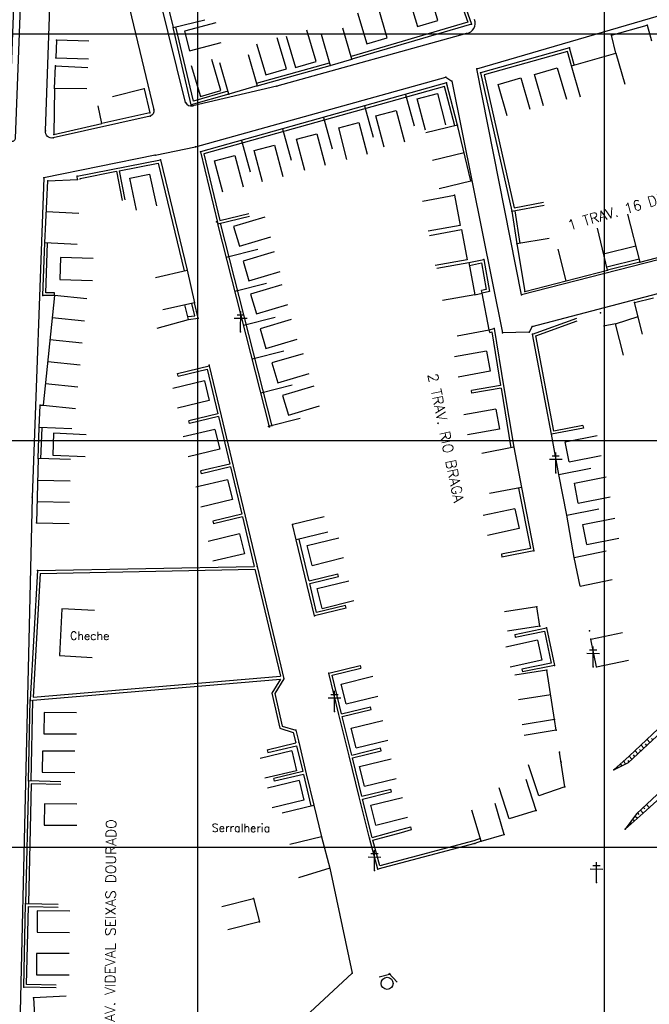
# Model space of a CAD drawing. Header units: millimetres. Extents: x 196436 to 199900, y 8705373 to 8708636.
# Tile 38 of 92: x 197956 to 198111, y 8706361 to 8706603. Entities that reach past the tile are written whole.
import ezdxf
from ezdxf.enums import TextEntityAlignment as Align

# ---------------------------------------------------------------- set-up
doc = ezdxf.new("R2010")
doc.units = ezdxf.units.MM
doc.header["$LTSCALE"] = 5
for name, color, linetype in [('CASA', 6, 'Continuous'), ('CERCA', 3, 'CERCA_LINE'), ('MALHA', 9, 'Continuous'), ('MEIO-FIO', 7, 'Continuous'), ('MURO', 9, 'Continuous'), ('PE', 7, 'Continuous'), ('PL', 23, 'Continuous'), ('POSTE', 3, 'Continuous'), ('TALUDE', 212, 'Continuous'), ('TEXTO', 2, 'Continuous'), ('TXT_NRUA', 3, 'Continuous')]:
    doc.layers.add(name, color=color, linetype=linetype)
doc.styles.add('GEOSIS', font='ROMANS.SHX')
doc.linetypes.add('CERCA_LINE', pattern='A,0.5,-0.2,["X",Standard,S=0.1,R=0,X=-0.1,Y=-0.05],-0.25', length=0.95)

# ---------------------------------------------------------------- blocks, each defined once
blk = doc.blocks.new('C')
at = {"layer": 'CASA'}
blk.add_lwpolyline([(0, 0), (0, 8)], dxfattribs=at)
blk = doc.blocks.new('A$C6C777A1E')
at = {"layer": 'CASA'}
for points in [[(0, 8), (0, 0)], [(0, 8), (5, 8)], [(5, 8), (5, 0)]]:
    blk.add_lwpolyline(points, dxfattribs=at)
blk = doc.blocks.new('T1')
at = {"layer": 'TALUDE'}
for points in [[(0, 0), (0, 1)], [(1, 0), (1, 0.5)]]:
    blk.add_lwpolyline(points, dxfattribs=at)
blk = doc.blocks.new('PL')
at = {"layer": 'PL'}
blk.add_line((2.01, 1.49), (2.01, -1.49), dxfattribs=at)
blk.add_circle((0, 0), 1.49, dxfattribs=at)

msp = doc.modelspace()

# ---------------------------------------------------------------- linework, layer by layer
at = {"layer": 'CASA'}
for p, q in [((197979.074, 8706663.508), (197994.034, 8706601.537)), ((197994.034, 8706601.537), (198001.81, 8706603.414)), ((198091.96, 8706592.121), (198102.824, 8706595.261)), ((198102.824, 8706595.261), (198105.046, 8706587.576)), ((198094.182, 8706584.436), (198091.96, 8706592.121)), ((198063.921, 8706577.555), (198056.147, 8706575.667)), ((198067.248, 8706563.853), (198063.921, 8706577.555)), ((198065.584, 8706570.704), (198057.81, 8706568.816)), ((197962.512, 8706548.569), (197963.218, 8706563.803)), ((197963.218, 8706563.803), (197970.512, 8706564.122)), ((198059.474, 8706561.965), (198067.248, 8706563.853)), ((197970.856, 8706555.815), (197962.865, 8706556.186)), ((198105.727, 8706555.65), (198108.78, 8706543.865)), ((198100.799, 8706541.9), (198098.383, 8706552.203)), ((197970.503, 8706548.199), (197962.512, 8706548.569)), ((198086.441, 8706549.619), (198078.549, 8706548.306)), ((198078.549, 8706548.306), (198080.488, 8706536.652)), ((198108.78, 8706543.865), (198123.801, 8706547.706)), ((198080.488, 8706536.652), (198100.799, 8706541.9)), ((198071.733, 8706527.218), (198069.998, 8706536.203)), ((197964.874, 8706535.63), (197962.118, 8706508.637)), ((197972.833, 8706534.818), (197964.874, 8706535.63)), ((198107.461, 8706533.921), (198112.098, 8706535.089)), ((198109.415, 8706526.163), (198107.461, 8706533.921)), ((198104.717, 8706520.955), (198102.763, 8706528.713)), ((198063.878, 8706525.702), (198071.733, 8706527.218)), ((197962.118, 8706508.637), (197970.076, 8706507.824)), ((197960.85, 8706495.525), (197960.507, 8706479.762)), ((197968.848, 8706495.35), (197960.85, 8706495.525)), ((197960.507, 8706479.762), (197968.505, 8706479.588))]:
    msp.add_line(p, q, dxfattribs=at)
for points in [[(198051.808, 8706609.437), (198054.088, 8706601.769), (198059.139, 8706603.271), (198056.859, 8706610.939)], [(198039.354, 8706605.155), (198041.634, 8706597.486), (198046.685, 8706598.988), (198044.405, 8706606.656)], [(198004.57, 8706602.654), (197996.835, 8706600.613), (197998.104, 8706595.801), (198005.84, 8706597.842)], [(198030.453, 8706599.882), (198032.649, 8706592.19), (198037.967, 8706593.708), (198035.771, 8706601.401)], [(198102.824, 8706595.261), (198101.774, 8706599.619), (198110.522, 8706602.119), (198111.621, 8706598.273)], [(198014.568, 8706597.526), (198016.848, 8706589.858), (198021.899, 8706591.36), (198019.619, 8706599.028)], [(198021.85, 8706599.37), (198024.13, 8706591.702), (198029.181, 8706593.204), (198026.901, 8706600.872)], [(197973.345, 8706598.167), (197965.348, 8706598.393), (197965.226, 8706594.084), (197973.223, 8706593.859)], [(198012.516, 8706594.862), (198014.705, 8706587.167), (198007.709, 8706585.177), (198005.52, 8706592.872)], [(197972.866, 8706586.482), (197964.867, 8706586.56), (197965.139, 8706592.091), (197973.129, 8706591.698)], [(197998.473, 8706592.205), (198000.753, 8706584.536), (198005.804, 8706586.038), (198003.524, 8706593.706)], [(198085.082, 8706582.267), (198082.845, 8706589.948), (198088.465, 8706591.585), (198090.702, 8706583.904)], [(198076.133, 8706579.814), (198073.895, 8706587.495), (198079.515, 8706589.132), (198081.753, 8706581.451)], [(197964.867, 8706586.56), (197964.755, 8706575.189), (197976.543, 8706577.89)], [(197986.904, 8706586.414), (197979.134, 8706584.512)], [(197986.904, 8706586.414), (197988.33, 8706580.591)], [(198056.043, 8706576.285), (198054.009, 8706584.022), (198058.996, 8706585.333), (198061.031, 8706577.596)], [(197988.33, 8706580.591), (197976.543, 8706577.89), (197975.623, 8706582.292)], [(198045.936, 8706572.109), (198043.901, 8706579.846), (198048.889, 8706581.157), (198050.923, 8706573.42)], [(198036.772, 8706569.101), (198034.738, 8706576.838), (198039.726, 8706578.15), (198041.76, 8706570.413)], [(198026.437, 8706566.333), (198024.402, 8706574.07), (198029.39, 8706575.382), (198031.424, 8706567.645)], [(198015.984, 8706563.566), (198013.95, 8706571.303), (198018.937, 8706572.614), (198020.972, 8706564.877)], [(198006.236, 8706561.029), (198004.202, 8706568.766), (198009.189, 8706570.078), (198011.224, 8706562.341)], [(197985.061, 8706556.627), (197983.412, 8706564.455), (197988.284, 8706565.481), (197989.933, 8706557.653)], [(198055.351, 8706558.874), (198063.222, 8706560.304), (198064.573, 8706552.867), (198056.702, 8706551.437)], [(198016.571, 8706554.926), (198008.906, 8706552.638), (198010.357, 8706547.775), (198018.023, 8706550.063)], [(198057.067, 8706550.427), (198064.938, 8706551.857), (198066.289, 8706544.42), (198058.418, 8706542.99)], [(198018.89, 8706546.381), (198011.224, 8706544.093), (198012.676, 8706539.23), (198020.342, 8706541.518)], [(198107.789, 8706547.74), (198099.798, 8706545.773)], [(197974.381, 8706544.735), (197966.385, 8706544.992), (197966.21, 8706539.549), (197974.206, 8706539.292)], [(198058.879, 8706542.34), (198066.755, 8706543.739), (198068.164, 8706535.812), (198060.287, 8706534.413)], [(197989.682, 8706540.062), (197997.48, 8706541.849), (197999.309, 8706533.869), (197991.511, 8706532.081)], [(198020.769, 8706538.279), (198013.103, 8706535.991), (198014.555, 8706531.129), (198022.22, 8706533.417)], [(198068.164, 8706535.812), (198069.998, 8706536.203)], [(197990.15, 8706527.613), (197997.857, 8706529.759), (197996.963, 8706533.331)], [(198023.088, 8706529.734), (198015.422, 8706527.446), (198016.873, 8706522.583), (198024.539, 8706524.872)], [(198102.763, 8706528.713), (198108.337, 8706530.44)], [(198025.996, 8706521.333), (198018.331, 8706519.045), (198019.782, 8706514.183), (198027.448, 8706516.471)], [(198028.612, 8706513.376), (198020.946, 8706511.088), (198022.398, 8706506.225), (198030.064, 8706508.513)], [(197969.137, 8706502.858), (197961.143, 8706503.168), (197961.357, 8706508.67), (197962.118, 8706508.637)], [(197960.85, 8706495.525), (197961.143, 8706503.168)], [(197961.549, 8706495.498), (197961.843, 8706503.141)], [(197972.683, 8706501.419), (197964.691, 8706501.762), (197964.462, 8706496.419), (197972.454, 8706496.076)], [(198077.762, 8706498.315), (198069.904, 8706496.816)], [(198077.762, 8706498.315), (198079.649, 8706488.421)], [(198079.649, 8706488.421), (198071.791, 8706486.923)], [(198024.309, 8706475.594), (198023.414, 8706479.336)], [(198032.09, 8706477.456), (198024.309, 8706475.594)], [(198092.63, 8706471.234), (198100.462, 8706472.866)], [(198094.098, 8706464.187), (198092.63, 8706471.234)], [(198094.098, 8706464.187), (198101.93, 8706465.818)], [(197974.72, 8706458.182), (197966.731, 8706458.6), (197966.128, 8706447.083), (197974.117, 8706446.665)], [(198083.407, 8706459.067), (198075.504, 8706457.824)], [(198084.155, 8706454.31), (198083.407, 8706459.067)], [(198084.155, 8706454.31), (198076.252, 8706453.068)], [(198096.671, 8706451.106), (198104.494, 8706452.78)], [(198098.125, 8706444.309), (198096.671, 8706451.106)], [(198098.125, 8706444.309), (198105.948, 8706445.983)], [(198085.92, 8706443.497), (198078.011, 8706442.295)], [(198087.757, 8706431.41), (198085.92, 8706443.497)], [(198086.839, 8706437.454), (198078.93, 8706436.252)], [(197970.331, 8706433.049), (197962.331, 8706433.084), (197962.308, 8706427.857), (197970.308, 8706427.822)], [(198087.757, 8706431.41), (198079.869, 8706430.079)], [(198088.2, 8706428.787), (198087.757, 8706431.41)], [(198088.2, 8706428.787), (198080.312, 8706427.456)], [(197969.918, 8706423.591), (197961.918, 8706423.626), (197961.895, 8706418.399), (197969.895, 8706418.364)], [(198090.344, 8706414.79), (198089.004, 8706423.389)], [(198083.929, 8706412.647), (198081.394, 8706420.234)], [(198083.254, 8706409.044), (198080.817, 8706416.664)], [(198090.344, 8706414.79), (198083.929, 8706412.647)], [(198076.643, 8706406.93), (198074.206, 8706414.549)], [(197970.418, 8706410.604), (197962.418, 8706410.639), (197962.395, 8706405.412), (197970.395, 8706405.377)], [(198020.821, 8706408.462), (198028.597, 8706410.34), (198030.481, 8706402.539), (198022.704, 8706400.661)], [(198075.412, 8706403.087), (198073.173, 8706410.767)], [(198069.739, 8706401.433), (198067.5, 8706409.113)], [(198083.254, 8706409.044), (198076.643, 8706406.93)], [(198069.739, 8706401.433), (198075.412, 8706403.087)], [(198006.039, 8706385.429), (198013.792, 8706387.401), (198015.259, 8706381.637), (198007.506, 8706379.664)], [(197968.632, 8706384.271), (197960.632, 8706384.306), (197960.609, 8706379.079), (197968.609, 8706379.044)], [(197968.501, 8706373.818), (197960.501, 8706373.853), (197960.478, 8706368.626), (197968.478, 8706368.591)], [(197967.756, 8706363.384), (197959.767, 8706362.955), (197960.082, 8706357.097), (197968.07, 8706357.526)]]:
    msp.add_lwpolyline(points, dxfattribs=at)
for p in [(197994.034, 8706601.536, 697.161), (198110.522, 8706602.12, 695.334), (198101.774, 8706599.62, 695.311), (197965.348, 8706598.392, 697.862), (197965.226, 8706594.084, 697.908), (197965.139, 8706592.091, 698.01), (198032.649, 8706592.189, 696.632), (198037.967, 8706593.708, 696.305), (198014.704, 8706587.167, 697.531), (197964.867, 8706586.56, 698.31), (197986.904, 8706586.414, 698.244), (198007.708, 8706585.177, 697.657), (197988.33, 8706580.591, 698.45), (198063.92, 8706577.555, 696.266), (197964.755, 8706575.188, 699.239), (197963.218, 8706563.803, 699.924), (197970.512, 8706564.121, 699.901), (198067.247, 8706563.853, 696.535), (198063.222, 8706560.304, 696.937), (197962.511, 8706548.569, 701.027), (198078.549, 8706548.306, 697.379), (198108.78, 8706543.864, 697.152), (197997.479, 8706541.849, 700.177), (198100.799, 8706541.9, 697.347), (198080.488, 8706536.652, 697.881), (197999.308, 8706533.868, 700.971), (198107.46, 8706533.92, 697.598), (198099.085, 8706531.401, 697.741), (198071.734, 8706527.218, 699.135), (198072.941, 8706527.542, 699.129), (197961.356, 8706508.67, 703.228), (197962.117, 8706508.636, 703.279), (197961.143, 8706503.167, 703.705), (198077.763, 8706498.314, 700.899), (197960.849, 8706495.524, 704.048), (198079.649, 8706488.421, 701.242), (197960.506, 8706479.762, 704.734), (198023.414, 8706479.335, 704.306), (198083.407, 8706459.066, 703.245), (198028.788, 8706456.884, 704.937), (198084.155, 8706454.31, 703.351), (198096.382, 8706453.223, 702.39), (198096.671, 8706451.105, 702.65), (198098.126, 8706444.309, 702.61), (198085.921, 8706443.497, 703.519), (198087.758, 8706431.41, 704.064), (198088.2, 8706428.786, 704.338), (198090.345, 8706414.79, 704.526), (198028.597, 8706410.339, 707.948), (198083.255, 8706409.044, 705.494), (198075.412, 8706403.087, 706.165), (198030.481, 8706402.538, 708.478), (198069.74, 8706401.433, 706.75), (198013.793, 8706387.401, 710.276), (198015.259, 8706381.637, 710.634), (198038.081, 8706368.976, 710.927), (197959.767, 8706362.955, 711.814)]:
    msp.add_point(p, dxfattribs=at)
at = {"layer": 'CERCA'}
for points in [[(198102.763, 8706528.713), (198099.832, 8706528.058)], [(198088.847, 8706491.611), (198087.042, 8706501.504)], [(198088.847, 8706491.611), (198096.694, 8706493.17)], [(198090.827, 8706481.644), (198088.847, 8706491.611)], [(198090.827, 8706481.644), (198098.674, 8706483.202)], [(198092.63, 8706471.234), (198090.827, 8706481.644)], [(198030.481, 8706402.539), (198032.525, 8706394.838), (198038.081, 8706368.976), (197993.405, 8706327.509)], [(198032.525, 8706394.838), (198024.885, 8706392.463)]]:
    msp.add_lwpolyline(points, dxfattribs=at)
for p in [(198088.847, 8706491.611, 700.726), (198090.827, 8706481.643, 701.023), (198092.631, 8706471.234, 701.809), (198032.525, 8706394.837, 708.986)]:
    msp.add_point(p, dxfattribs=at)
at = {"layer": 'MALHA'}
for p, q in [((198000, 8708635.599), (198000, 8705384.785)), ((198100, 8708635.599), (198100, 8705384.785)), ((198100, 8708635.599), (198100, 8705384.785)), ((196441.61, 8706600), (199000, 8706600)), ((196441.61, 8706600), (199000, 8706600)), ((196441.61, 8706500), (199000, 8706500)), ((196441.61, 8706500), (199000, 8706500)), ((196441.61, 8706400), (199000, 8706400)), ((196441.61, 8706400), (199000, 8706400))]:
    msp.add_line(p, q, dxfattribs=at)
at = {"layer": 'MEIO-FIO'}
for p, q in [((197997.064, 8706583.097), (197973.475, 8706679.321)), ((198066.153, 8706600.04), (198019.537, 8706587.078)), ((198019.537, 8706587.078), (197998.903, 8706582.279))]:
    msp.add_line(p, q, dxfattribs=at)
for points in [[(197966.976, 8706674.563), (197989.273, 8706581.281, -0.39247), (197988.394, 8706579.721), (197964.571, 8706574.371, -0.5340961), (197962.689, 8706576.16), (197966.107, 8706674.352), (197966.976, 8706674.563)], [(197953.698, 8706574.334), (197956.052, 8706636.837, -0.8937316), (197957.596, 8706636.952), (197955.261, 8706574.264, -1.0077131), (197953.698, 8706574.334, -0.2664162)], [(198068.678, 8706591.374), (198126.531, 8706608.314), (198158.601, 8706617.334), (198159.9, 8706617.124), (198174.969, 8706561.94, -0.3748978), (198174.028, 8706559.994), (198079.646, 8706535.777), (198068.678, 8706591.374)]]:
    msp.add_lwpolyline(points, format="xyb", dxfattribs=at)
for points in [[(197999.549, 8706572.153), (198061.095, 8706589.293), (198062.568, 8706588.355), (198074.968, 8706526.455)], [(197989.648, 8706570.146), (197999.549, 8706572.153)], [(197989.648, 8706570.146), (197962.246, 8706564.569), (197959.405, 8706486.029), (197954.763, 8706285.773), (197955.899, 8706284.76), (197958.115, 8706285.734)], [(198082.262, 8706527.988), (198176.525, 8706552.79), (198177.719, 8706551.92), (198191.48, 8706500.061)], [(198082.262, 8706527.988), (198081.546, 8706526.6), (198074.968, 8706526.455)]]:
    msp.add_lwpolyline(points, dxfattribs=at)
for centre, radius, start, end in [((198065.66, 8706602.611), 2.618, 280.85495, 19.7204), ((197998.525, 8706583.904), 1.669, 208.92656, 283.09393)]:
    msp.add_arc(centre, radius, start, end, dxfattribs=at)
for p in [(198066.153, 8706600.039, 694.996), (198061.095, 8706589.292, 695.603), (198068.678, 8706591.373, 695.363), (198019.537, 8706587.077, 697.18), (198062.568, 8706588.354, 695.543), (197997.064, 8706583.096, 697.824), (197998.903, 8706582.278, 697.903), (197988.394, 8706579.72, 698.299), (197989.273, 8706581.28, 698.167), (197962.688, 8706576.16, 699.018), (197964.571, 8706574.37, 699.138), (197999.548, 8706572.152, 698.331), (197989.648, 8706570.146, 698.727), (197962.246, 8706564.568, 699.8), (198079.646, 8706535.777, 697.776), (198074.967, 8706526.455, 698.454), (198081.546, 8706526.6, 698.233), (198082.261, 8706527.988, 698.051), (197959.404, 8706486.028, 704.284)]:
    msp.add_point(p, dxfattribs=at)
at = {"layer": 'MURO'}
for p, q in [((198061.214, 8706587.909), (198000.771, 8706570.96)), ((198060.717, 8706587.043), (198001.609, 8706570.468)), ((198060.54, 8706587.72), (198060.537, 8706587.732)), ((198063.243, 8706577.378), (198060.717, 8706587.043)), ((198063.921, 8706577.555), (198061.214, 8706587.909)), ((198061.403, 8706587.235), (198061.391, 8706587.232)), ((198000.771, 8706570.96), (198004.999, 8706553.274)), ((198001.609, 8706570.468), (198005.518, 8706554.118)), ((198005.518, 8706554.118), (198012.617, 8706555.815)), ((198004.999, 8706553.274), (198012.78, 8706555.134)), ((198017.704, 8706503.309), (198004.999, 8706553.274)), ((198018.382, 8706503.482), (198005.678, 8706553.447)), ((198082.374, 8706526.156), (198093.23, 8706530.093)), ((198083.173, 8706525.701), (198093.384, 8706529.404)), ((198071.733, 8706527.218), (198072.941, 8706527.542)), ((198071.914, 8706526.542), (198071.733, 8706527.218)), ((198071.914, 8706526.542), (198072.376, 8706526.666)), ((198072.376, 8706526.666), (198074.547, 8706513.505)), ((198072.941, 8706527.542), (198075.352, 8706512.928)), ((198087.042, 8706501.504), (198082.374, 8706526.156)), ((198087.6, 8706502.322), (198083.173, 8706525.701)), ((197995.151, 8706516.491), (198002.932, 8706518.351)), ((197995.314, 8706515.81), (197995.151, 8706516.491)), ((197995.314, 8706515.81), (198002.414, 8706517.507)), ((198002.414, 8706517.507), (198005.036, 8706506.536)), ((198002.932, 8706518.351), (198005.88, 8706506.018)), ((198074.547, 8706513.505), (198067.344, 8706512.317)), ((198074.661, 8706512.814), (198067.458, 8706511.626)), ((198074.661, 8706512.814), (198077.072, 8706498.201)), ((198075.352, 8706512.928), (198077.762, 8706498.315)), ((198005.036, 8706506.536), (197997.936, 8706504.839)), ((197998.099, 8706504.159), (197997.936, 8706504.839)), ((198005.199, 8706505.856), (197998.099, 8706504.159)), ((198005.199, 8706505.856), (198007.984, 8706494.204)), ((198005.88, 8706506.018), (198008.828, 8706493.686)), ((198025.286, 8706505.398), (198017.528, 8706503.447)), ((198094.902, 8706502.992), (198087.042, 8706501.504)), ((198094.772, 8706503.68), (198087.6, 8706502.322)), ((198094.772, 8706503.68), (198094.902, 8706502.992)), ((198007.984, 8706494.204), (198000.884, 8706492.507)), ((198001.047, 8706491.826), (198000.884, 8706492.507)), ((198008.147, 8706493.523), (198001.047, 8706491.826)), ((198008.147, 8706493.523), (198010.932, 8706481.871)), ((198008.828, 8706493.686), (198011.776, 8706481.353)), ((198078.962, 8706488.286), (198081.892, 8706473.431)), ((198079.649, 8706488.421), (198082.714, 8706472.879)), ((198010.932, 8706481.871), (198003.832, 8706480.174)), ((198003.832, 8706480.174), (198003.995, 8706479.493)), ((198011.095, 8706481.19), (198003.995, 8706479.493)), ((198011.095, 8706481.19), (198014.007, 8706469.007)), ((198011.776, 8706481.353), (198014.723, 8706469.02)), ((198026.997, 8706464.368), (198024.309, 8706475.594)), ((198027.445, 8706465.504), (198024.99, 8706475.757)), ((198081.892, 8706473.431), (198074.73, 8706472.018)), ((198082.714, 8706472.879), (198074.865, 8706471.331)), ((197960.753, 8706468.035), (198014.007, 8706469.007)), ((197961.41, 8706467.3), (198014.17, 8706468.31)), ((198014.17, 8706468.31), (198020.409, 8706442.029)), ((198014.723, 8706469.02), (198021.277, 8706441.391)), ((197961.41, 8706467.3), (197959.618, 8706436.869)), ((197961.41, 8706467.3), (197961.41, 8706467.3)), ((198027.445, 8706465.504), (198034.544, 8706467.203)), ((198027.608, 8706464.823), (198034.707, 8706466.522)), ((198034.707, 8706466.522), (198034.544, 8706467.203)), ((198028.788, 8706456.884), (198026.997, 8706464.368)), ((198029.306, 8706457.728), (198027.608, 8706464.823)), ((198036.568, 8706458.747), (198028.788, 8706456.884)), ((198036.405, 8706459.427), (198029.306, 8706457.728)), ((198036.568, 8706458.747), (198036.405, 8706459.427)), ((198078.003, 8706452.314), (198085.834, 8706453.948)), ((198085.834, 8706453.948), (198087.763, 8706444.704)), ((198078.146, 8706451.629), (198085.292, 8706453.12)), ((198085.292, 8706453.12), (198086.934, 8706445.246)), ((198032.287, 8706442.768), (198040.055, 8706444.68)), ((198033.134, 8706442.255), (198040.222, 8706444.001)), ((198040.055, 8706444.68), (198040.222, 8706444.001)), ((198086.934, 8706445.246), (198079.788, 8706443.755)), ((198087.763, 8706444.704), (198079.931, 8706443.07)), ((197959.618, 8706436.869), (198020.409, 8706442.029)), ((198034.783, 8706432.628), (198032.287, 8706442.768)), ((198035.463, 8706432.796), (198033.134, 8706442.255)), ((197959.577, 8706436.134), (198020.408, 8706441.317)), ((198020.408, 8706441.317), (198018.285, 8706437.881)), ((198021.277, 8706441.391), (198019.032, 8706437.758)), ((198018.285, 8706437.881), (198020.269, 8706429.242)), ((198019.032, 8706437.758), (198020.861, 8706429.788)), ((198035.463, 8706432.796), (198042.551, 8706434.541)), ((198042.719, 8706433.861), (198042.551, 8706434.541)), ((198037.28, 8706422.489), (198034.783, 8706432.628)), ((198035.63, 8706432.116), (198042.719, 8706433.861)), ((198037.959, 8706422.656), (198035.63, 8706432.116)), ((198020.861, 8706429.788), (198024.178, 8706428.732)), ((198020.269, 8706429.242), (198023.592, 8706428.184)), ((198023.592, 8706428.184), (198024.228, 8706425.609)), ((198024.178, 8706428.732), (198024.908, 8706425.776)), ((198017.127, 8706423.917), (198024.228, 8706425.609)), ((198017.29, 8706423.236), (198024.39, 8706424.933)), ((198024.39, 8706424.933), (198025.909, 8706418.576)), ((198024.908, 8706425.776), (198026.753, 8706418.058)), ((198017.127, 8706423.917), (198017.29, 8706423.236)), ((198039.776, 8706412.349), (198037.28, 8706422.489)), ((198037.959, 8706422.656), (198045.048, 8706424.401)), ((198038.127, 8706421.976), (198045.215, 8706423.721)), ((198045.215, 8706423.721), (198045.048, 8706424.401)), ((198040.456, 8706412.516), (198038.127, 8706421.976)), ((198025.909, 8706418.576), (198018.809, 8706416.879)), ((198026.072, 8706417.895), (198018.972, 8706416.199)), ((198026.072, 8706417.895), (198027.916, 8706410.177)), ((198026.753, 8706418.058), (198028.597, 8706410.34)), ((198018.972, 8706416.199), (198018.809, 8706416.879)), ((198042.272, 8706402.209), (198039.776, 8706412.349)), ((198040.456, 8706412.516), (198047.544, 8706414.261)), ((198040.623, 8706411.837), (198047.711, 8706413.582)), ((198047.711, 8706413.582), (198047.544, 8706414.261)), ((198042.952, 8706402.377), (198040.623, 8706411.837)), ((198042.952, 8706402.377), (198049.991, 8706404.312)), ((198043.135, 8706401.719), (198050.175, 8706403.637)), ((198049.991, 8706404.312), (198052.435, 8706404.978)), ((198050.175, 8706403.637), (198052.619, 8706404.303)), ((198044.398, 8706394.575), (198042.272, 8706402.209)), ((198044.887, 8706395.43), (198043.135, 8706401.719)), ((198068.193, 8706400.917), (198044.398, 8706394.575)), ((198067.992, 8706401.588), (198044.887, 8706395.43)), ((198069.518, 8706402.097), (198067.992, 8706401.588)), ((198069.739, 8706401.433), (198068.193, 8706400.917))]:
    msp.add_line(p, q, dxfattribs=at)
for points in [[(198057.998, 8706626.658), (198066.46, 8706602.837), (198037.769, 8706594.38)], [(198058.658, 8706626.892), (198067.367, 8706602.375), (198037.967, 8706593.708)], [(198007.709, 8706585.177), (197998.524, 8706582.543), (197994.034, 8706601.537)], [(198007.516, 8706585.85), (197999.036, 8706583.418), (197994.715, 8706601.698)], [(198092.633, 8706592.315), (198091.456, 8706596.498), (198069.624, 8706590.354), (198077.331, 8706556.387), (198085.198, 8706557.87)], [(198091.96, 8706592.121), (198090.972, 8706595.634), (198070.454, 8706589.861), (198077.865, 8706557.2), (198085.068, 8706558.558)], [(198014.516, 8706587.842), (198032.461, 8706592.864)], [(198014.705, 8706587.167), (198032.649, 8706592.19)], [(198051.14, 8706585.084), (198053.3, 8706577.381)], [(198041.066, 8706582.259), (198043.226, 8706574.557)], [(198030.993, 8706579.435), (198033.153, 8706571.732)], [(198020.919, 8706576.61), (198023.079, 8706568.907)], [(198010.845, 8706573.785), (198013.005, 8706566.082)], [(197970.512, 8706564.122), (197970.428, 8706565.004), (197990.934, 8706568.994), (197997.48, 8706541.849)], [(197980.815, 8706566.312), (197990.41, 8706568.179), (197996.799, 8706541.685)], [(197971.209, 8706564.188), (197971.185, 8706564.438), (197980.127, 8706566.178)], [(197980.127, 8706566.178), (197981.522, 8706559.012)], [(197980.815, 8706566.312), (197982.209, 8706559.146)], [(198077.331, 8706556.387), (198078.549, 8706548.306)], [(198078.024, 8706556.491), (198079.242, 8706548.411)], [(197964.874, 8706535.63), (197962.055, 8706535.613), (197962.512, 8706548.569)], [(197964.87, 8706536.33), (197962.78, 8706536.318), (197963.211, 8706548.544)], [(198014.87, 8706546.918), (198007.117, 8706544.947)], [(198066.755, 8706543.739), (198070.424, 8706544.52), (198071.833, 8706536.593), (198069.998, 8706536.203)], [(198066.901, 8706543.055), (198069.861, 8706543.684), (198071.025, 8706537.136), (198069.853, 8706536.887)], [(198108.613, 8706544.545), (198100.632, 8706542.58)], [(198108.78, 8706543.865), (198100.799, 8706541.9)], [(198016.988, 8706538.591), (198009.234, 8706536.619)], [(197964.874, 8706535.63), (197964.87, 8706536.33)], [(198069.998, 8706536.203), (198069.853, 8706536.887)], [(197997.771, 8706530.454), (197999.361, 8706530.651), (197998.628, 8706533.705)], [(197997.857, 8706529.759), (198000.224, 8706530.052), (197999.309, 8706533.869)], [(198019.105, 8706530.263), (198011.352, 8706528.292)], [(198021.222, 8706521.936), (198013.469, 8706519.964)], [(198023.34, 8706513.608), (198015.586, 8706511.637)], [(198067.458, 8706511.626), (198067.344, 8706512.317)], [(198074.73, 8706472.018), (198074.865, 8706471.331)], [(197960.753, 8706468.035), (197960.753, 8706468.035), (197958.878, 8706436.217), (197958.878, 8706436.217)], [(198078.003, 8706452.314), (198078.146, 8706451.629)], [(198079.788, 8706443.755), (198079.931, 8706443.07)], [(197958.474, 8706416.286), (197958.878, 8706436.217)], [(197959.174, 8706416.272), (197959.577, 8706436.134)], [(197966.472, 8706416.073), (197958.474, 8706416.286), (197957.797, 8706386.128)], [(197966.453, 8706415.373), (197959.158, 8706415.568), (197958.496, 8706386.113)], [(198052.619, 8706404.303), (198052.435, 8706404.978)], [(197965.329, 8706365.401), (197957.331, 8706365.582), (197957.797, 8706386.128), (197965.794, 8706385.947)], [(197965.345, 8706366.101), (197958.047, 8706366.266), (197958.48, 8706385.413), (197965.779, 8706385.247)]]:
    msp.add_lwpolyline(points, dxfattribs=at)
for p in [(198067.367, 8706602.374, 694.951), (198091.455, 8706596.498, 695.29), (198069.624, 8706590.354, 695.53), (198061.214, 8706587.908, 695.824), (197998.523, 8706582.543, 697.922), (198000.771, 8706570.96, 698.519), (197990.933, 8706568.993, 698.966), (197970.428, 8706565.004, 699.671), (198077.331, 8706556.387, 696.913), (198004.738, 8706553.716, 699.55), (198005, 8706553.274, 699.856), (198070.424, 8706544.52, 697.472), (197962.054, 8706535.613, 701.719), (198000.223, 8706530.052, 701.054), (198082.375, 8706526.155, 698.361), (198002.933, 8706518.496, 701.91), (198002.933, 8706518.351, 701.677), (198017.527, 8706503.447, 702.676), (198017.704, 8706503.309, 702.747), (198087.042, 8706501.504, 700.293), (198082.714, 8706472.879, 701.972), (197960.752, 8706468.035, 705.604), (198014.724, 8706469.02, 704.506), (198085.834, 8706453.947, 702.419), (198087.763, 8706444.704, 703.067), (198032.287, 8706442.768, 705.518), (198021.277, 8706441.391, 706.326), (197958.878, 8706436.216, 707.381), (197959.085, 8706436.092, 707.328), (198024.178, 8706428.732, 706.926), (198024.908, 8706425.776, 707.086), (198089.004, 8706423.389, 704.371), (198089.403, 8706420.893, 704.151), (197958.475, 8706416.286, 708.36), (198042.272, 8706402.209, 708.042), (198068.193, 8706400.917, 706.808), (198044.399, 8706394.575, 708.664), (197957.797, 8706386.128, 710.046), (197957.331, 8706365.582, 711.173)]:
    msp.add_point(p, dxfattribs=at)
at = {"layer": 'PE'}
for p in [(198102.386, 8706418.983, 703.37), (198105.171, 8706404.43, 704.099)]:
    msp.add_point(p, dxfattribs=at)
at = {"layer": 'POSTE'}
for p, q in [((198010.634, 8706526.715), (198010.656, 8706531.755)), ((198009.073, 8706530.082), (198012.223, 8706530.069)), ((198009.777, 8706530.919), (198011.527, 8706530.912)), ((198086.51, 8706495.403), (198089.66, 8706495.389)), ((198087.213, 8706496.24), (198088.963, 8706496.232)), ((198088.07, 8706492.036), (198088.092, 8706497.076)), ((198097.273, 8706444.298), (198097.295, 8706449.338)), ((198095.713, 8706447.665), (198098.863, 8706447.651)), ((198096.417, 8706448.502), (198098.167, 8706448.494)), ((198032.145, 8706436.721), (198035.295, 8706436.707)), ((198032.849, 8706437.558), (198034.599, 8706437.55)), ((198033.706, 8706433.354), (198033.728, 8706438.394)), ((198042.672, 8706398.422), (198044.422, 8706398.414)), ((198043.529, 8706394.218), (198043.551, 8706399.258)), ((198041.969, 8706397.585), (198045.118, 8706397.571)), ((198097.234, 8706395.477), (198098.984, 8706395.469)), ((198098.09, 8706391.273), (198098.112, 8706396.313)), ((198096.53, 8706394.64), (198099.68, 8706394.626))]:
    msp.add_line(p, q, dxfattribs=at)
for p in [(198010.633, 8706526.715, 701.509), (198088.07, 8706492.035, 700.656), (198097.273, 8706444.298, 702.64), (198033.706, 8706433.354, 706.252), (198043.529, 8706394.218, 708.71), (198098.09, 8706391.272, 705.083)]:
    msp.add_point(p, dxfattribs=at)
at = {"layer": 'TALUDE'}
for points in [[(198102.386, 8706418.983), (198105.929, 8706420.792), (198145.594, 8706457.73), (198162.799, 8706474.505), (198165.848, 8706478.442)], [(198102.386, 8706418.983), (198106.133, 8706422.348), (198144.477, 8706458.474), (198162.608, 8706475.892), (198165.848, 8706478.442)], [(198146.735, 8706444.606), (198143.007, 8706441.896), (198124.406, 8706423.577), (198107.897, 8706408.156), (198105.171, 8706404.43)], [(198105.171, 8706404.43), (198109.591, 8706408.37), (198129.617, 8706426.484), (198144.149, 8706441.49), (198146.735, 8706444.606)], [(198103.444, 8706419.523), (198103.3, 8706419.804)], [(198104.335, 8706419.978), (198104.107, 8706420.423)], [(198105.225, 8706420.433), (198104.84, 8706421.187)], [(198106.116, 8706420.887), (198105.889, 8706421.333)], [(198107.533, 8706407.658), (198108.225, 8706407.152)], [(198105.762, 8706405.237), (198105.935, 8706405.111)], [(198106.352, 8706406.044), (198106.698, 8706405.791)], [(198106.943, 8706406.851), (198107.346, 8706406.556)]]:
    msp.add_lwpolyline(points, dxfattribs=at)

# ---------------------------------------------------------------- block references
at = {"layer": 'CASA'}
for name, p, rotation in [('C', (198090.644, 8706539.276), 14.48802152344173), ('C', (197964.323, 8706530.232), 264.1695066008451), ('C', (197963.771, 8706524.833), 264.1695066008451), ('A$C6C777A1E', (198063.207, 8706520.52), 280.2101303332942), ('C', (197963.22, 8706519.434), 264.1695066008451), ('C', (197962.669, 8706514.035), 264.1695066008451), ('A$C6C777A1E', (197993.973, 8706512.808), 283.442638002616), ('A$C6C777A1E', (198065.518, 8706506.279), 280.2101303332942), ('A$C6C777A1E', (197996.547, 8706500.854), 283.442638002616), ('A$C6C777A1E', (198099.232, 8706496.326), 101.1336159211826), ('C', (197960.736, 8706490.271), 268.7521036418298), ('A$C6C777A1E', (197999.666, 8706488.473), 283.442638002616), ('A$C6C777A1E', (198101.474, 8706486.162), 101.1336159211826), ('C', (197960.621, 8706485.016), 268.7521036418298), ('A$C6C777A1E', (198070.239, 8706481.522), 282.2802627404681), ('C', (198031.194, 8706481.198), 103.4618817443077), ('A$C6C777A1E', (198103.589, 8706475.999), 101.1336159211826), ('A$C6C777A1E', (198002.622, 8706475.142), 283.442638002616), ('A$C6C777A1E', (198035.958, 8706471.204), 103.8307931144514), ('A$C6C777A1E', (198038.436, 8706460.624), 103.8307931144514), ('A$C6C777A1E', (198075.821, 8706449.169), 282.2802627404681), ('A$C6C777A1E', (198044.331, 8706437.153), 103.8307931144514), ('A$C6C777A1E', (198046.801, 8706426.315), 103.8307931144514), ('T1', (198111.205, 8706425.705), 42.96099804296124), ('T1', (198109.742, 8706424.342), 42.96099804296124), ('A$C6C777A1E', (198015.425, 8706421.785), 283.442638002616), ('T1', (198106.814, 8706421.616), 42.96099804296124), ('T1', (198108.278, 8706422.979), 42.96099804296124), ('A$C6C777A1E', (198048.839, 8706416.9), 103.8307931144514), ('A$C6C777A1E', (198017.207, 8706414.527), 283.442638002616), ('A$C6C777A1E', (198051.623, 8706407.347), 103.8307931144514), ('T1', (198110.37, 8706410.466), 223.0478950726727), ('T1', (198108.908, 8706409.1), 223.0478950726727)]:
    msp.add_blockref(name, p, dxfattribs=dict(at, rotation=rotation))
at = {"layer": 'PL'}
for p, rotation in [((198046.632, 8706366.509, 710), 43.7637556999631), ((198046.632, 8706366.509), 104.4322909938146)]:
    msp.add_blockref('PL', p, dxfattribs=dict(at, rotation=rotation))

# ---------------------------------------------------------------- texts
at = {"layer": 'TEXTO', "style": 'GEOSIS'}
for s, p in [('Cheche', (197968.696, 8706450.397)), ('Serralheria', (198003.529, 8706403.153))]:
    msp.add_text(s, height=2, rotation=359.749, dxfattribs=at).set_placement(p, align=Align.BOTTOM_LEFT)
at = {"layer": 'TXT_NRUA', "style": 'GEOSIS'}
for s, rotation, p in [('1 TRAV. 16 DE JULHO ', 16.20129, (198091.653, 8706550.908)), ('2 TRAV. RIO BRAGA', 281.63078, (198055.859, 8706516.014)), ('AV. VIDEVAL SEIXAS DOURADO', 89.63815, (197980.502, 8706357.017))]:
    msp.add_text(s, height=2.5, rotation=rotation, dxfattribs=at).set_placement(p, align=Align.BOTTOM_LEFT)

doc.saveas('drawing.dxf')
